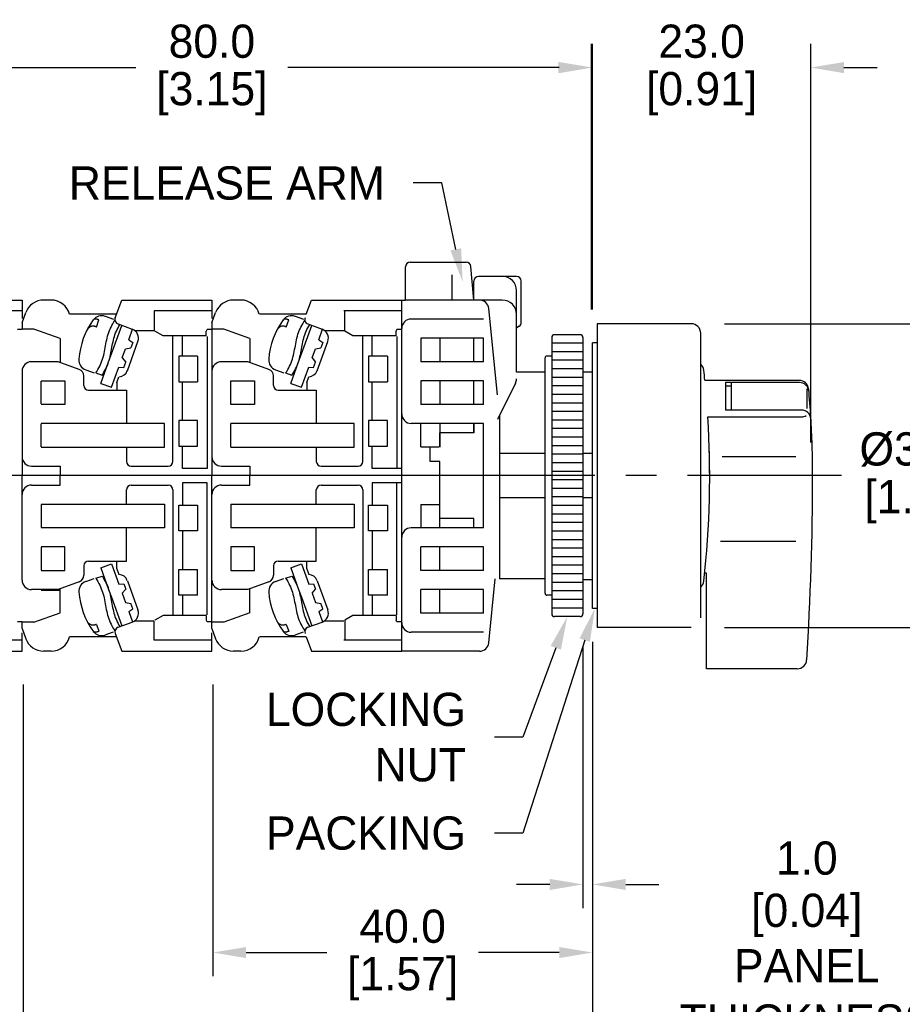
# Model space of a CAD drawing. Header units: inches. Extents: x 3 to 435, y 10 to 289.
# Tile 4 of 5: x 217 to 310, y 103 to 207. Entities that reach past the tile are written whole.
import ezdxf
from ezdxf import colors
from ezdxf.entities.mleader import LeaderData, LeaderLine
from ezdxf.math import Vec2, Vec3

# ---------------------------------------------------------------- set-up
doc = ezdxf.new("R2010")
doc.units = ezdxf.units.IN
doc.header["$LTSCALE"] = 10
doc.header["$MEASUREMENT"] = 0
doc.linetypes.add('CENTER', pattern=[0.4, 0.25, -0.05, 0.05, -0.05])
for name, color, linetype in [('CENTER', 40, 'CENTER'), ('DIMENSIONS', 140, 'Continuous'), ('TEXT', 140, 'Continuous')]:
    doc.layers.add(name, color=color, linetype=linetype)
doc.dimstyles.get("Standard").update_dxf_attribs({"dimtxt": 3.5, "dimasz": 3.5, "dimexe": 2.5, "dimexo": 3.5, "dimgap": 1, "dimtad": 0, "dimtih": 1, "dimtoh": 1, "dimdec": 1, "dimzin": 0, "dimdsep": 46, "dimtxsty": 'Standard', "dimcen": 0, "dimadec": 0, "dimazin": 0, "dimtfac": 1, "dimtdec": 1, "dimtofl": 0, "dimtmove": 0, "dimatfit": 3, "dimfxl": 1, "dimtolj": 1, "dimtzin": 0, "dimarcsym": 0})

# ---------------------------------------------------------------- blocks, each defined once
blk = doc.blocks.new('*D476')
at = {"layer": 'DEFPOINTS', "color": 0, "transparency": 16777216}
for p in [(288.06, 174.69), (288.06, 142.69), (312.17, 142.69)]:
    blk.add_point(p, dxfattribs=at)
at = {"layer": 'DIMENSIONS', "color": 0, "lineweight": -2, "transparency": 16777216}
for p, q in [((291.56, 174.69), (314.67, 174.69)), ((312.17, 171.19), (312.17, 164.19)), ((312.17, 146.19), (312.17, 153.19)), ((291.56, 142.69), (314.67, 142.69))]:
    blk.add_line(p, q, dxfattribs=at)
at = {"layer": 'DIMENSIONS', "color": 0, "transparency": 16777216}
for points in [[(311.58, 171.19), (312.75, 171.19), (312.17, 174.69)], [(311.58, 146.19), (312.75, 146.19), (312.17, 142.69)]]:
    blk.add_solid(points, dxfattribs=at)
at = {"layer": 'DIMENSIONS', "color": 0, "transparency": 16777216, "char_height": 3.5, "attachment_point": 5}
for s, insert in [('\\A1;%%C32.0', (312.17, 161.44)), ('\\A1;[1.26]', (312.17, 155.94))]:
    blk.add_mtext(s, dxfattribs=dict(at, insert=insert))
blk = doc.blocks.new('*D489')
at = {"layer": 'DEFPOINTS', "color": 0, "transparency": 16777216}
for p in [(300.66, 201.69), (277.66, 172.69), (300.66, 158.69)]:
    blk.add_point(p, dxfattribs=at)
at = {"layer": 'DIMENSIONS', "color": 0, "lineweight": -2, "transparency": 16777216}
for p, q in [((277.66, 176.19), (277.66, 204.19)), ((300.66, 162.19), (300.66, 204.19)), ((274.16, 201.69), (270.66, 201.69)), ((304.16, 201.69), (307.66, 201.69))]:
    blk.add_line(p, q, dxfattribs=at)
at = {"layer": 'DIMENSIONS', "color": 0, "transparency": 16777216}
for points in [[(274.16, 202.27), (274.16, 201.1), (277.66, 201.69)], [(304.16, 202.27), (304.16, 201.1), (300.66, 201.69)]]:
    blk.add_solid(points, dxfattribs=at)
at = {"layer": 'DIMENSIONS', "color": 0, "transparency": 16777216, "char_height": 3.5, "attachment_point": 5}
for s, insert in [('\\A1;23.0', (289.16, 204.44)), ('\\A1;[0.91]', (289.16, 198.94))]:
    blk.add_mtext(s, dxfattribs=dict(at, insert=insert))
blk = doc.blocks.new('*D477')
at = {"layer": 'DEFPOINTS', "color": 0, "transparency": 16777216}
for p in [(277.56, 201.69), (277.56, 172.69), (197.56, 169.69)]:
    blk.add_point(p, dxfattribs=at)
at = {"layer": 'DIMENSIONS', "color": 0, "lineweight": -2, "transparency": 16777216}
for p, q in [((197.56, 173.19), (197.56, 204.19)), ((277.56, 176.19), (277.56, 204.19)), ((201.06, 201.69), (229.56, 201.69)), ((274.06, 201.69), (245.56, 201.69))]:
    blk.add_line(p, q, dxfattribs=at)
at = {"layer": 'DIMENSIONS', "color": 0, "transparency": 16777216}
for points in [[(201.06, 202.27), (201.06, 201.1), (197.56, 201.69)], [(274.06, 202.27), (274.06, 201.1), (277.56, 201.69)]]:
    blk.add_solid(points, dxfattribs=at)
at = {"layer": 'DIMENSIONS', "color": 0, "transparency": 16777216, "char_height": 3.5, "attachment_point": 5}
for s, insert in [('\\A1;80.0', (237.56, 204.44)), ('\\A1;[3.15]', (237.56, 198.94))]:
    blk.add_mtext(s, dxfattribs=dict(at, insert=insert))
blk = doc.blocks.new('*D480')
at = {"layer": 'DEFPOINTS', "color": 0, "transparency": 16777216}
for p in [(277.66, 144.69), (276.66, 144.14), (277.66, 115.62)]:
    blk.add_point(p, dxfattribs=at)
at = {"layer": 'DIMENSIONS', "color": 0, "lineweight": -2, "transparency": 16777216}
for p, q in [((277.66, 141.19), (277.66, 113.12)), ((276.66, 140.64), (276.66, 113.12)), ((273.16, 115.62), (269.66, 115.62)), ((281.16, 115.62), (284.66, 115.62))]:
    blk.add_line(p, q, dxfattribs=at)
at = {"layer": 'DIMENSIONS', "color": 0, "transparency": 16777216}
for points in [[(273.16, 116.2), (273.16, 115.03), (276.66, 115.62)], [(281.16, 116.2), (281.16, 115.03), (277.66, 115.62)]]:
    blk.add_solid(points, dxfattribs=at)
at = {"layer": 'DIMENSIONS', "color": 0, "transparency": 16777216, "char_height": 3.5, "attachment_point": 5}
for s, insert in [('\\A1;1.0', (300.24, 118.37)), ('\\A1;[0.04]\\PPANEL\\PTHICKNESS', (300.24, 107.03))]:
    blk.add_mtext(s, dxfattribs=dict(at, insert=insert))
blk = doc.blocks.new('*D481')
at = {"layer": 'DEFPOINTS', "color": 0, "transparency": 16777216}
for p in [(277.66, 144.69), (237.66, 140.19), (237.66, 108.44)]:
    blk.add_point(p, dxfattribs=at)
at = {"layer": 'DIMENSIONS', "color": 0, "lineweight": -2, "transparency": 16777216}
for p, q in [((277.66, 141.19), (277.66, 105.94)), ((237.66, 136.69), (237.66, 105.94)), ((241.16, 108.44), (249.66, 108.44)), ((274.16, 108.44), (265.66, 108.44))]:
    blk.add_line(p, q, dxfattribs=at)
at = {"layer": 'DIMENSIONS', "color": 0, "transparency": 16777216}
for points in [[(241.16, 109.02), (241.16, 107.86), (237.66, 108.44)], [(274.16, 109.02), (274.16, 107.86), (277.66, 108.44)]]:
    blk.add_solid(points, dxfattribs=at)
at = {"layer": 'DIMENSIONS', "color": 0, "transparency": 16777216, "char_height": 3.5, "attachment_point": 5}
for s, insert in [('\\A1;40.0', (257.66, 111.19)), ('\\A1;[1.57]', (257.66, 105.69))]:
    blk.add_mtext(s, dxfattribs=dict(at, insert=insert))
blk = doc.blocks.new('*D482')
at = {"layer": 'DEFPOINTS', "color": 0, "transparency": 16777216}
for p in [(277.66, 144.69), (217.66, 140.19), (277.66, 97.58)]:
    blk.add_point(p, dxfattribs=at)
at = {"layer": 'DIMENSIONS', "color": 0, "lineweight": -2, "transparency": 16777216}
for p, q in [((277.66, 141.19), (277.66, 95.08)), ((217.66, 136.69), (217.66, 95.08)), ((221.16, 97.58), (239.07, 97.58)), ((274.16, 97.58), (256.24, 97.58))]:
    blk.add_line(p, q, dxfattribs=at)
at = {"layer": 'DIMENSIONS', "color": 0, "transparency": 16777216}
for points in [[(221.16, 98.16), (221.16, 97), (217.66, 97.58)], [(274.16, 98.16), (274.16, 97), (277.66, 97.58)]]:
    blk.add_solid(points, dxfattribs=at)
at = {"layer": 'DIMENSIONS', "color": 0, "transparency": 16777216, "char_height": 3.5, "attachment_point": 5}
for s, insert in [('\\A1;60.0', (247.66, 100.33)), ('\\A1;[2.36]', (247.66, 94.83))]:
    blk.add_mtext(s, dxfattribs=dict(at, insert=insert))

msp = doc.modelspace()

# ---------------------------------------------------------------- linework, layer by layer
for p, q in [((257.96, 177.19), (257.96, 180.69)), ((258.46, 181.19), (264.35, 181.19)), ((265.16, 177.19), (264.85, 180.73)), ((262.86, 177.19), (262.86, 179.84)), ((269.66, 179.69), (265.66, 179.69)), ((265.16, 177.19), (265.16, 179.19)), ((270.16, 174.85), (270.16, 179.19)), ((269.66, 175.69), (269.66, 178.19)), ((208.06, 177.19), (217.56, 177.19)), ((217.56, 177.19), (217.56, 175.24)), ((220.62, 177.19), (219.83, 177.19)), ((227.37, 175.31), (228.06, 177.19)), ((228.06, 177.19), (237.56, 177.19)), ((237.56, 177.19), (237.56, 175.24)), ((240.62, 177.19), (239.83, 177.19)), ((247.51, 175.69), (248.06, 177.19)), ((248.06, 177.19), (257.96, 177.19)), ((257.56, 140.19), (257.56, 177.19)), ((268.16, 177.19), (257.96, 177.19)), ((217.56, 176.04), (211.46, 176.04)), ((217.56, 174.79), (217.95, 175.87)), ((227.51, 175.69), (222.56, 175.69)), ((226.32, 175.48), (227.2, 175.16)), ((231.46, 176.04), (231.46, 173.99)), ((237.56, 176.04), (231.46, 176.04)), ((237.56, 174.79), (237.95, 175.87)), ((247.51, 175.69), (242.56, 175.69)), ((246.32, 175.48), (247.2, 175.16)), ((257.56, 176.04), (251.46, 176.04)), ((251.56, 173.91), (251.56, 176.01)), ((267.66, 167.19), (266.75, 176.29)), ((269.66, 169.58), (269.66, 175.69)), ((217.56, 174.79), (217.56, 174.14)), ((224.65, 174.3), (224.61, 174.27)), ((224.69, 174.33), (224.65, 174.3)), ((224.74, 174.36), (224.69, 174.33)), ((224.78, 174.39), (224.74, 174.36)), ((224.83, 174.41), (224.78, 174.39)), ((224.88, 174.43), (224.83, 174.41)), ((224.93, 174.44), (224.88, 174.43)), ((224.98, 174.45), (224.93, 174.44)), ((225.03, 174.45), (224.98, 174.45)), ((225.09, 174.45), (225.03, 174.45)), ((225.12, 175.15), (225.09, 175.14)), ((225.14, 174.44), (225.09, 174.45)), ((225.16, 175.16), (225.12, 175.15)), ((225.19, 174.43), (225.14, 174.44)), ((225.19, 175.17), (225.16, 175.16)), ((225.22, 175.17), (225.19, 175.17)), ((225.24, 174.42), (225.19, 174.43)), ((225.26, 175.18), (225.22, 175.17)), ((225.29, 174.4), (225.24, 174.42)), ((225.29, 175.18), (225.26, 175.18)), ((225.32, 175.18), (225.29, 175.18)), ((225.34, 174.38), (225.29, 174.4)), ((225.36, 175.18), (225.32, 175.18)), ((225.39, 174.35), (225.34, 174.38)), ((225.39, 175.17), (225.36, 175.18)), ((225.43, 175.17), (225.39, 175.17)), ((225.39, 174.35), (225.65, 175.09)), ((225.46, 175.16), (225.43, 175.17)), ((225.5, 175.15), (225.46, 175.16)), ((225.53, 175.14), (225.5, 175.15)), ((225.56, 175.13), (225.53, 175.14)), ((225.59, 175.12), (225.56, 175.13)), ((225.62, 175.1), (225.59, 175.12)), ((225.65, 175.09), (225.62, 175.1)), ((226.85, 174.15), (226.94, 174.34)), ((226.94, 174.34), (227.03, 174.52)), ((226.99, 171.51), (228.08, 174.52)), ((227.03, 174.52), (227.13, 174.7)), ((227.13, 174.7), (227.24, 174.88)), ((227.24, 174.88), (227.35, 175.05)), ((227.67, 174.67), (229.17, 174.12)), ((227.67, 174.26), (227.77, 174.43)), ((227.77, 174.43), (227.87, 174.6)), ((237.56, 174.79), (237.56, 158.69)), ((244.65, 174.3), (244.61, 174.27)), ((244.69, 174.33), (244.65, 174.3)), ((244.74, 174.36), (244.69, 174.33)), ((244.78, 174.39), (244.74, 174.36)), ((244.83, 174.41), (244.78, 174.39)), ((244.88, 174.43), (244.83, 174.41)), ((244.93, 174.44), (244.88, 174.43)), ((244.98, 174.45), (244.93, 174.44)), ((245.03, 174.45), (244.98, 174.45)), ((245.09, 174.45), (245.03, 174.45)), ((245.12, 175.15), (245.09, 175.14)), ((245.14, 174.44), (245.09, 174.45)), ((245.16, 175.16), (245.12, 175.15)), ((245.19, 174.43), (245.14, 174.44)), ((245.19, 175.17), (245.16, 175.16)), ((245.22, 175.17), (245.19, 175.17)), ((245.24, 174.42), (245.19, 174.43)), ((245.26, 175.18), (245.22, 175.17)), ((245.29, 174.4), (245.24, 174.42)), ((245.29, 175.18), (245.26, 175.18)), ((245.32, 175.18), (245.29, 175.18)), ((245.34, 174.38), (245.29, 174.4)), ((245.36, 175.18), (245.32, 175.18)), ((245.39, 174.35), (245.34, 174.38)), ((245.39, 175.17), (245.36, 175.18)), ((245.43, 175.17), (245.39, 175.17)), ((245.39, 174.35), (245.65, 175.09)), ((245.46, 175.16), (245.43, 175.17)), ((245.5, 175.15), (245.46, 175.16)), ((245.53, 175.14), (245.5, 175.15)), ((245.56, 175.13), (245.53, 175.14)), ((245.59, 175.12), (245.56, 175.13)), ((245.62, 175.1), (245.59, 175.12)), ((245.65, 175.09), (245.62, 175.1)), ((246.85, 174.15), (246.94, 174.34)), ((246.94, 174.34), (247.03, 174.52)), ((246.99, 171.51), (248.08, 174.52)), ((247.03, 174.52), (247.13, 174.7)), ((247.13, 174.7), (247.24, 174.88)), ((247.24, 174.88), (247.35, 175.05)), ((247.67, 174.67), (249.17, 174.12)), ((247.67, 174.26), (247.77, 174.43)), ((247.77, 174.43), (247.87, 174.6)), ((266.16, 175.19), (258.56, 175.19)), ((269.95, 174.45), (269.66, 174.24)), ((278.16, 174.69), (278.16, 142.69)), ((288.06, 174.69), (278.16, 174.69)), ((217.56, 174.08), (217.06, 174.08)), ((218.81, 174.14), (217.56, 174.14)), ((221.56, 173.14), (218.81, 174.14)), ((224.41, 174.02), (224.38, 173.98)), ((224.44, 174.07), (224.41, 174.02)), ((224.47, 174.11), (224.44, 174.07)), ((224.5, 174.15), (224.47, 174.11)), ((224.54, 174.19), (224.5, 174.15)), ((224.57, 174.23), (224.54, 174.19)), ((224.61, 174.27), (224.57, 174.23)), ((226.52, 173.19), (226.57, 173.38)), ((226.57, 173.38), (226.63, 173.58)), ((226.63, 173.58), (226.7, 173.77)), ((226.7, 173.77), (226.77, 173.97)), ((226.77, 173.97), (226.85, 174.15)), ((227.24, 173.16), (227.29, 173.35)), ((227.29, 173.35), (227.35, 173.54)), ((227.35, 173.54), (227.42, 173.72)), ((227.42, 173.72), (227.5, 173.9)), ((227.5, 173.9), (227.58, 174.08)), ((227.58, 174.08), (227.67, 174.26)), ((228.81, 173.01), (229.21, 174.11)), ((229.42, 173.99), (231.46, 173.99)), ((232.42, 173.41), (231.56, 173.91)), ((236.97, 173.41), (232.42, 173.41)), ((233.46, 160.19), (233.46, 173.34)), ((234.46, 171.29), (234.46, 173.34)), ((236.98, 173.97), (236.97, 173.91)), ((236.97, 173.41), (236.97, 173.91)), ((237.01, 174.03), (236.98, 173.97)), ((237.06, 174.08), (237.01, 174.03)), ((237.56, 174.08), (237.06, 174.08)), ((237.06, 173.34), (237.06, 159.44)), ((238.81, 174.14), (237.56, 174.14)), ((241.56, 173.14), (238.81, 174.14)), ((244.41, 174.02), (244.38, 173.98)), ((244.44, 174.07), (244.41, 174.02)), ((244.47, 174.11), (244.44, 174.07)), ((244.5, 174.15), (244.47, 174.11)), ((244.54, 174.19), (244.5, 174.15)), ((244.57, 174.23), (244.54, 174.19)), ((244.61, 174.27), (244.57, 174.23)), ((246.52, 173.19), (246.57, 173.38)), ((246.57, 173.38), (246.63, 173.58)), ((246.63, 173.58), (246.7, 173.77)), ((246.7, 173.77), (246.77, 173.97)), ((246.77, 173.97), (246.85, 174.15)), ((247.24, 173.16), (247.29, 173.35)), ((247.29, 173.35), (247.35, 173.54)), ((247.35, 173.54), (247.42, 173.72)), ((247.42, 173.72), (247.5, 173.9)), ((247.5, 173.9), (247.58, 174.08)), ((247.58, 174.08), (247.67, 174.26)), ((248.81, 173.01), (249.21, 174.11)), ((249.42, 173.99), (251.46, 173.99)), ((252.42, 173.41), (251.56, 173.91)), ((256.97, 173.41), (252.42, 173.41)), ((253.46, 160.19), (253.46, 173.34)), ((254.46, 171.29), (254.46, 173.34)), ((256.98, 173.97), (256.97, 173.91)), ((256.97, 173.41), (256.97, 173.91)), ((257.01, 174.03), (256.98, 173.97)), ((257.06, 174.08), (257.01, 174.03)), ((257.56, 174.08), (257.06, 174.08)), ((257.06, 173.34), (257.06, 159.44)), ((276.36, 173.54), (273.66, 173.54)), ((289.06, 170.68), (289.06, 173.69)), ((221.56, 173.14), (221.56, 170.61)), ((226.32, 172.18), (226.36, 172.38)), ((226.36, 172.38), (226.39, 172.58)), ((226.39, 172.58), (226.43, 172.79)), ((226.43, 172.79), (226.48, 172.99)), ((226.48, 172.99), (226.52, 173.19)), ((227.03, 172.21), (227.06, 172.4)), ((227.06, 172.4), (227.1, 172.59)), ((227.1, 172.59), (227.14, 172.78)), ((227.14, 172.78), (227.19, 172.98)), ((227.19, 172.98), (227.24, 173.16)), ((228.65, 169.75), (229.77, 172.84)), ((228.81, 173.01), (229.24, 172.71)), ((229.24, 172.71), (229.03, 172.15)), ((241.56, 173.14), (241.56, 170.61)), ((246.32, 172.18), (246.36, 172.38)), ((246.36, 172.38), (246.39, 172.58)), ((246.39, 172.58), (246.43, 172.79)), ((246.43, 172.79), (246.48, 172.99)), ((246.48, 172.99), (246.52, 173.19)), ((247.03, 172.21), (247.06, 172.4)), ((247.06, 172.4), (247.1, 172.59)), ((247.1, 172.59), (247.14, 172.78)), ((247.14, 172.78), (247.19, 172.98)), ((247.19, 172.98), (247.24, 173.16)), ((248.65, 169.75), (249.77, 172.84)), ((248.81, 173.01), (249.24, 172.71)), ((249.24, 172.71), (249.03, 172.15)), ((259.56, 173.19), (259.56, 170.69)), ((266.16, 173.19), (259.56, 173.19)), ((261.56, 173.14), (261.42, 173.19)), ((261.56, 173.14), (261.56, 170.69)), ((265.16, 170.69), (265.16, 173.19)), ((266.16, 170.69), (266.16, 173.19)), ((273.36, 173.24), (273.36, 171.29)), ((276.66, 172.64), (273.36, 172.64)), ((276.66, 173.24), (276.66, 144.14)), ((278.16, 172.69), (277.66, 172.69)), ((277.66, 169.63), (277.66, 172.69)), ((226.1, 171.18), (226.16, 171.37)), ((226.16, 171.37), (226.2, 171.57)), ((226.2, 171.57), (226.24, 171.77)), ((226.24, 171.77), (226.28, 171.98)), ((226.28, 171.98), (226.32, 172.18)), ((226.68, 170.67), (226.99, 171.51)), ((226.79, 171.05), (226.84, 171.24)), ((226.84, 171.24), (226.88, 171.43)), ((226.88, 171.43), (226.92, 171.62)), ((226.92, 171.62), (226.96, 171.82)), ((226.96, 171.82), (226.99, 172.01)), ((226.99, 172.01), (227.03, 172.21)), ((228.11, 171.09), (228.46, 172.05)), ((228.46, 172.05), (229.03, 172.15)), ((234.06, 171.29), (234.06, 168.59)), ((236.06, 171.29), (234.06, 171.29)), ((236.06, 171.29), (236.06, 168.59)), ((246.1, 171.18), (246.16, 171.37)), ((246.16, 171.37), (246.2, 171.57)), ((246.2, 171.57), (246.24, 171.77)), ((246.24, 171.77), (246.28, 171.98)), ((246.28, 171.98), (246.32, 172.18)), ((246.68, 170.67), (246.99, 171.51)), ((246.79, 171.05), (246.84, 171.24)), ((246.84, 171.24), (246.88, 171.43)), ((246.88, 171.43), (246.92, 171.62)), ((246.92, 171.62), (246.96, 171.82)), ((246.96, 171.82), (246.99, 172.01)), ((246.99, 172.01), (247.03, 172.21)), ((248.11, 171.09), (248.46, 172.05)), ((248.46, 172.05), (249.03, 172.15)), ((254.06, 171.29), (254.06, 168.59)), ((256.06, 171.29), (254.06, 171.29)), ((256.06, 171.29), (256.06, 168.59)), ((273.36, 171.29), (272.86, 171.29)), ((276.66, 171.74), (273.36, 171.74)), ((273.36, 171.29), (273.36, 146.09)), ((221.35, 170.69), (218.56, 170.69)), ((223.57, 169.88), (221.35, 170.69)), ((225.65, 170.04), (225.74, 170.22)), ((225.74, 170.22), (225.83, 170.41)), ((225.83, 170.41), (225.91, 170.59)), ((225.86, 168.41), (226.68, 170.67)), ((225.91, 170.59), (225.98, 170.79)), ((225.98, 170.79), (226.05, 170.98)), ((226.05, 170.98), (226.1, 171.18)), ((226.47, 170.13), (226.55, 170.31)), ((226.55, 170.31), (226.62, 170.49)), ((226.62, 170.49), (226.68, 170.67)), ((226.68, 170.67), (226.74, 170.86)), ((226.74, 170.86), (226.79, 171.05)), ((228.11, 171.09), (228.48, 170.65)), ((228.28, 170.08), (228.48, 170.65)), ((241.35, 170.69), (238.56, 170.69)), ((243.57, 169.88), (241.35, 170.69)), ((245.65, 170.04), (245.74, 170.22)), ((245.74, 170.22), (245.83, 170.41)), ((245.83, 170.41), (245.91, 170.59)), ((245.86, 168.41), (246.68, 170.67)), ((245.91, 170.59), (245.98, 170.79)), ((245.98, 170.79), (246.05, 170.98)), ((246.05, 170.98), (246.1, 171.18)), ((246.47, 170.13), (246.55, 170.31)), ((246.55, 170.31), (246.62, 170.49)), ((246.62, 170.49), (246.68, 170.67)), ((246.68, 170.67), (246.74, 170.86)), ((246.74, 170.86), (246.79, 171.05)), ((248.11, 171.09), (248.48, 170.65)), ((248.28, 170.08), (248.48, 170.65)), ((266.16, 170.69), (259.56, 170.69)), ((272.66, 169.58), (272.66, 171.09)), ((276.66, 170.84), (273.36, 170.84)), ((289.06, 146.7), (289.06, 170.68)), ((217.56, 169.69), (217.56, 158.69)), ((224.06, 168.19), (224.06, 169.19)), ((224.27, 169.84), (225.15, 169.52)), ((225.33, 169.51), (225.44, 169.68)), ((225.33, 169.51), (225.99, 169.27)), ((225.44, 169.68), (225.55, 169.86)), ((225.55, 169.86), (225.65, 170.04)), ((225.99, 169.27), (226.09, 169.43)), ((226.09, 169.43), (226.19, 169.6)), ((226.19, 169.6), (226.29, 169.77)), ((226.29, 169.77), (226.38, 169.95)), ((226.38, 169.95), (226.47, 170.13)), ((226.99, 168), (227.76, 170.13)), ((227.76, 170.13), (228.28, 170.08)), ((244.06, 168.19), (244.06, 169.19)), ((244.27, 169.84), (245.15, 169.52)), ((245.33, 169.51), (245.44, 169.68)), ((245.33, 169.51), (245.99, 169.27)), ((245.44, 169.68), (245.55, 169.86)), ((245.55, 169.86), (245.65, 170.04)), ((245.99, 169.27), (246.09, 169.43)), ((246.09, 169.43), (246.19, 169.6)), ((246.19, 169.6), (246.29, 169.77)), ((246.29, 169.77), (246.38, 169.95)), ((246.38, 169.95), (246.47, 170.13)), ((246.99, 168), (247.76, 170.13)), ((247.76, 170.13), (248.28, 170.08)), ((272.66, 169.58), (269.66, 169.58)), ((272.66, 147.8), (272.66, 169.58)), ((276.66, 169.94), (273.36, 169.94)), ((276.66, 169.63), (277.66, 169.63)), ((277.66, 147.75), (277.66, 169.63)), ((219.56, 168.69), (222.06, 168.69)), ((219.56, 166.24), (219.56, 168.64)), ((222.06, 168.69), (222.06, 166.19)), ((225.86, 168.41), (226.99, 168)), ((227.56, 168.51), (227.77, 169.1)), ((227.56, 168.51), (227.56, 167.69)), ((234.06, 168.59), (236.06, 168.59)), ((234.46, 164.49), (234.46, 168.59)), ((239.56, 168.69), (242.06, 168.69)), ((239.56, 166.19), (239.56, 168.69)), ((242.06, 168.69), (242.06, 166.19)), ((245.86, 168.41), (246.99, 168)), ((247.56, 168.51), (247.77, 169.1)), ((247.56, 168.51), (247.56, 167.69)), ((254.06, 168.59), (256.06, 168.59)), ((254.46, 164.49), (254.46, 168.59)), ((259.56, 168.69), (259.56, 166.19)), ((266.16, 168.69), (259.56, 168.69)), ((261.56, 168.69), (261.56, 166.19)), ((265.16, 166.19), (265.16, 168.69)), ((266.16, 166.19), (266.16, 168.69)), ((269.55, 168.44), (267.66, 164.62)), ((276.66, 169.04), (273.36, 169.04)), ((276.66, 168.14), (273.36, 168.14)), ((299.44, 168.73), (289.5, 168.73)), ((299.47, 168.5), (291.66, 168.5)), ((291.66, 168.5), (291.66, 165.6)), ((291.66, 168.16), (292.26, 168.16)), ((292.26, 168.5), (292.26, 165.6)), ((224.56, 167.69), (228.56, 167.69)), ((228.56, 167.69), (228.56, 164.19)), ((244.56, 167.69), (248.56, 167.69)), ((248.56, 167.69), (248.56, 164.19)), ((276.66, 167.24), (273.36, 167.24)), ((300.26, 167.85), (300.26, 165.77)), ((222.06, 166.19), (219.56, 166.19)), ((242.06, 166.19), (239.56, 166.19)), ((266.16, 166.19), (259.56, 166.19)), ((276.66, 166.34), (273.36, 166.34)), ((267.86, 165.02), (267.86, 147.8)), ((276.66, 165.44), (273.36, 165.44)), ((299.68, 165.6), (291.66, 165.6)), ((232.56, 164.19), (219.56, 164.19)), ((219.56, 161.74), (219.56, 164.14)), ((232.56, 161.69), (232.56, 164.19)), ((234.06, 164.49), (234.06, 161.79)), ((236.06, 164.49), (234.06, 164.49)), ((236.06, 161.79), (236.06, 164.49)), ((252.56, 164.19), (239.56, 164.19)), ((239.56, 161.69), (239.56, 164.19)), ((252.56, 161.69), (252.56, 164.19)), ((254.06, 164.49), (254.06, 161.79)), ((256.06, 164.49), (254.06, 164.49)), ((256.06, 161.79), (256.06, 164.49)), ((266.16, 164.19), (258.56, 164.19)), ((259.56, 161.74), (259.56, 164.14)), ((261.56, 164.19), (261.56, 161.69)), ((265.16, 164.19), (265.16, 163.19)), ((265.16, 163.19), (265.16, 164.19)), ((266.16, 153.19), (266.16, 164.19)), ((276.66, 164.54), (273.36, 164.54)), ((289.82, 164.88), (299.68, 164.88)), ((265.16, 163.19), (261.56, 163.19)), ((261.56, 161.69), (261.56, 163.19)), ((276.66, 163.64), (273.36, 163.64)), ((276.66, 162.74), (273.36, 162.74)), ((219.56, 161.69), (232.56, 161.69)), ((228.56, 161.69), (228.56, 160.19)), ((234.06, 161.79), (236.06, 161.79)), ((234.46, 159.44), (234.46, 161.79)), ((239.56, 161.69), (252.56, 161.69)), ((248.56, 161.69), (248.56, 160.19)), ((254.06, 161.79), (256.06, 161.79)), ((254.46, 159.44), (254.46, 161.79)), ((259.56, 161.74), (261.46, 161.74)), ((260.56, 160.19), (260.56, 161.69)), ((272.66, 161.02), (267.86, 161.02)), ((276.66, 161.84), (273.36, 161.84)), ((276.66, 160.94), (273.36, 160.94)), ((277.66, 161.02), (276.66, 161.02)), ((261.56, 160.19), (260.56, 160.19)), ((261.56, 154.19), (261.56, 160.19)), ((276.66, 160.04), (273.36, 160.04)), ((299.09, 160.67), (291.31, 160.67)), ((218.56, 159.69), (221.56, 159.69)), ((221.56, 159.69), (221.56, 158.69)), ((229.06, 159.69), (232.96, 159.69)), ((237.06, 159.44), (234.46, 159.44)), ((238.56, 159.69), (241.56, 159.69)), ((241.56, 159.69), (241.56, 158.69)), ((241.56, 159.69), (241.56, 158.69)), ((249.06, 159.69), (252.96, 159.69)), ((257.56, 159.44), (254.46, 159.44)), ((276.66, 159.14), (273.36, 159.14)), ((221.56, 158.69), (197.56, 158.69)), ((221.56, 158.69), (197.56, 158.69)), ((217.56, 147.69), (217.56, 158.69)), ((241.56, 158.69), (221.56, 158.69)), ((221.56, 157.69), (221.56, 158.69)), ((241.56, 158.69), (221.56, 158.69)), ((234.46, 157.94), (234.46, 155.59)), ((237.06, 157.94), (234.46, 157.94)), ((237.06, 144.04), (237.06, 157.94)), ((237.56, 142.59), (237.56, 158.69)), ((261.56, 158.69), (241.56, 158.69)), ((241.56, 157.69), (241.56, 158.69)), ((241.56, 157.69), (241.56, 158.69)), ((261.56, 158.69), (241.56, 158.69)), ((254.46, 157.94), (254.46, 155.59)), ((257.56, 157.94), (254.46, 157.94)), ((257.06, 144.04), (257.06, 157.94)), ((261.56, 153.19), (261.56, 158.69)), ((276.66, 158.24), (273.36, 158.24)), ((218.56, 157.69), (221.56, 157.69)), ((228.56, 155.69), (228.56, 157.19)), ((229.06, 157.69), (232.96, 157.69)), ((233.46, 157.19), (233.46, 144.04)), ((238.56, 157.69), (241.56, 157.69)), ((248.56, 155.69), (248.56, 157.19)), ((249.06, 157.69), (252.96, 157.69)), ((253.46, 157.19), (253.46, 144.04)), ((276.66, 157.34), (273.36, 157.34)), ((219.56, 155.69), (232.56, 155.69)), ((219.56, 155.64), (219.56, 153.24)), ((232.56, 155.69), (232.56, 153.19)), ((239.56, 155.69), (239.56, 153.19)), ((239.56, 155.69), (252.56, 155.69)), ((252.56, 155.69), (252.56, 153.19)), ((259.56, 155.64), (259.56, 153.24)), ((259.56, 155.64), (261.46, 155.64)), ((272.66, 156.36), (267.86, 156.36)), ((276.66, 156.44), (273.36, 156.44)), ((277.66, 156.36), (276.66, 156.36)), ((234.06, 152.89), (234.06, 155.59)), ((234.06, 155.59), (236.06, 155.59)), ((236.06, 155.59), (236.06, 152.89)), ((254.06, 152.89), (254.06, 155.59)), ((254.06, 155.59), (256.06, 155.59)), ((256.06, 155.59), (256.06, 152.89)), ((276.66, 155.54), (273.36, 155.54)), ((276.66, 154.64), (273.36, 154.64)), ((265.16, 154.19), (261.56, 154.19)), ((265.16, 153.19), (265.16, 154.19)), ((276.66, 153.74), (273.36, 153.74)), ((232.56, 153.19), (219.56, 153.19)), ((228.56, 149.69), (228.56, 153.19)), ((236.06, 152.89), (234.06, 152.89)), ((234.46, 152.89), (234.46, 148.79)), ((252.56, 153.19), (239.56, 153.19)), ((248.56, 149.69), (248.56, 153.19)), ((256.06, 152.89), (254.06, 152.89)), ((254.46, 152.89), (254.46, 148.79)), ((266.16, 153.19), (258.56, 153.19)), ((276.66, 152.84), (273.36, 152.84)), ((276.66, 151.94), (273.36, 151.94)), ((299.09, 151.76), (291.14, 151.76)), ((222.06, 151.19), (219.56, 151.19)), ((219.56, 151.14), (219.56, 148.74)), ((222.06, 148.69), (222.06, 151.19)), ((239.56, 151.19), (239.56, 148.69)), ((242.06, 151.19), (239.56, 151.19)), ((239.56, 151.14), (239.56, 148.74)), ((242.06, 148.69), (242.06, 151.19)), ((259.56, 148.69), (259.56, 151.19)), ((266.16, 151.19), (259.56, 151.19)), ((261.56, 148.69), (261.56, 151.19)), ((266.16, 148.69), (266.16, 151.19)), ((276.66, 151.04), (273.36, 151.04)), ((224.56, 149.69), (228.56, 149.69)), ((227.56, 148.86), (227.56, 149.69)), ((244.56, 149.69), (248.56, 149.69)), ((247.56, 148.86), (247.56, 149.69)), ((276.66, 150.14), (273.36, 150.14)), ((219.56, 148.69), (222.06, 148.69)), ((224.06, 149.19), (224.06, 148.19)), ((225.86, 148.97), (226.99, 149.38)), ((225.86, 148.97), (226.68, 146.71)), ((226.99, 149.38), (227.76, 147.25)), ((227.56, 148.86), (227.77, 148.28)), ((234.06, 148.79), (236.06, 148.79)), ((234.06, 146.09), (234.06, 148.79)), ((236.06, 146.09), (236.06, 148.79)), ((239.56, 148.69), (242.06, 148.69)), ((244.06, 149.19), (244.06, 148.19)), ((245.86, 148.97), (246.99, 149.38)), ((245.86, 148.97), (246.68, 146.71)), ((246.99, 149.38), (247.76, 147.25)), ((247.56, 148.86), (247.77, 148.28)), ((254.06, 148.79), (256.06, 148.79)), ((254.06, 146.09), (254.06, 148.79)), ((256.06, 146.09), (256.06, 148.79)), ((266.16, 148.69), (259.56, 148.69)), ((276.66, 149.24), (273.36, 149.24)), ((289.66, 148.43), (289.48, 148.43)), ((289.66, 148.43), (289.48, 148.43)), ((289.66, 138.34), (289.66, 148.43)), ((289.66, 138.34), (289.66, 148.43)), ((223.57, 147.5), (221.35, 146.69)), ((224.27, 147.54), (225.15, 147.86)), ((225.33, 147.87), (225.99, 148.11)), ((225.33, 147.87), (225.44, 147.7)), ((225.44, 147.7), (225.55, 147.52)), ((225.55, 147.52), (225.65, 147.34)), ((225.65, 147.34), (225.74, 147.16)), ((225.99, 148.11), (226.09, 147.94)), ((226.09, 147.94), (226.19, 147.77)), ((226.19, 147.77), (226.29, 147.6)), ((226.29, 147.6), (226.38, 147.43)), ((226.38, 147.43), (226.47, 147.25)), ((228.65, 147.62), (229.77, 144.54)), ((243.57, 147.5), (241.35, 146.69)), ((244.27, 147.54), (245.15, 147.86)), ((245.33, 147.87), (245.99, 148.11)), ((245.33, 147.87), (245.44, 147.7)), ((245.44, 147.7), (245.55, 147.52)), ((245.55, 147.52), (245.65, 147.34)), ((245.65, 147.34), (245.74, 147.16)), ((245.99, 148.11), (246.09, 147.94)), ((246.09, 147.94), (246.19, 147.77)), ((246.19, 147.77), (246.29, 147.6)), ((246.29, 147.6), (246.38, 147.43)), ((246.38, 147.43), (246.47, 147.25)), ((247.72, 147.41), (247.71, 147.4)), ((248.65, 147.62), (249.77, 144.54)), ((266.75, 141.09), (267.42, 147.8)), ((272.66, 147.8), (267.86, 147.8)), ((272.66, 146.29), (272.66, 147.8)), ((276.66, 148.34), (273.36, 148.34)), ((276.66, 147.44), (273.36, 147.44)), ((276.66, 147.75), (277.66, 147.75)), ((277.66, 144.69), (277.66, 147.75)), ((221.35, 146.69), (218.56, 146.69)), ((219.56, 146.64), (221.46, 146.64)), ((221.56, 144.24), (221.56, 146.76)), ((225.74, 147.16), (225.83, 146.97)), ((225.83, 146.97), (225.91, 146.78)), ((225.91, 146.78), (225.98, 146.59)), ((225.98, 146.59), (226.05, 146.4)), ((226.05, 146.4), (226.1, 146.2)), ((226.47, 147.25), (226.55, 147.07)), ((226.55, 147.07), (226.62, 146.89)), ((226.62, 146.89), (226.68, 146.7)), ((226.68, 146.71), (226.99, 145.87)), ((226.68, 146.7), (226.74, 146.52)), ((226.74, 146.52), (226.79, 146.33)), ((226.79, 146.33), (226.84, 146.14)), ((227.76, 147.25), (228.28, 147.29)), ((228.11, 146.29), (228.48, 146.73)), ((228.11, 146.29), (228.46, 145.33)), ((228.28, 147.29), (228.48, 146.73)), ((241.35, 146.69), (238.56, 146.69)), ((241.56, 144.24), (241.56, 146.76)), ((245.74, 147.16), (245.83, 146.97)), ((245.83, 146.97), (245.91, 146.78)), ((245.91, 146.78), (245.98, 146.59)), ((245.98, 146.59), (246.05, 146.4)), ((246.05, 146.4), (246.1, 146.2)), ((246.47, 147.25), (246.55, 147.07)), ((246.55, 147.07), (246.62, 146.89)), ((246.62, 146.89), (246.68, 146.7)), ((246.68, 146.71), (246.99, 145.87)), ((246.68, 146.7), (246.74, 146.52)), ((246.74, 146.52), (246.79, 146.33)), ((246.79, 146.33), (246.84, 146.14)), ((247.76, 147.25), (248.28, 147.29)), ((248.11, 146.29), (248.48, 146.73)), ((248.11, 146.29), (248.46, 145.33)), ((248.28, 147.29), (248.48, 146.73)), ((259.56, 144.19), (259.56, 146.69)), ((266.16, 146.69), (259.56, 146.69)), ((261.56, 144.24), (261.56, 146.69)), ((266.16, 144.19), (266.16, 146.69)), ((276.66, 146.54), (273.36, 146.54)), ((289.06, 143.69), (289.06, 146.7)), ((226.1, 146.2), (226.16, 146)), ((226.16, 146), (226.2, 145.8)), ((226.2, 145.8), (226.24, 145.6)), ((226.24, 145.6), (226.28, 145.4)), ((226.28, 145.4), (226.32, 145.2)), ((226.84, 146.14), (226.88, 145.95)), ((226.88, 145.95), (226.92, 145.75)), ((226.92, 145.75), (226.96, 145.56)), ((226.96, 145.56), (226.99, 145.37)), ((226.99, 145.87), (228.08, 142.86)), ((226.99, 145.37), (227.03, 145.17)), ((228.46, 145.33), (229.03, 145.23)), ((236.06, 146.09), (234.06, 146.09)), ((234.46, 146.09), (234.46, 144.04)), ((246.1, 146.2), (246.16, 146)), ((246.16, 146), (246.2, 145.8)), ((246.2, 145.8), (246.24, 145.6)), ((246.24, 145.6), (246.28, 145.4)), ((246.28, 145.4), (246.32, 145.2)), ((246.84, 146.14), (246.88, 145.95)), ((246.88, 145.95), (246.92, 145.75)), ((246.92, 145.75), (246.96, 145.56)), ((246.96, 145.56), (246.99, 145.37)), ((246.99, 145.87), (248.08, 142.86)), ((246.99, 145.37), (247.03, 145.17)), ((248.46, 145.33), (249.03, 145.23)), ((256.06, 146.09), (254.06, 146.09)), ((254.46, 146.09), (254.46, 144.04)), ((273.36, 146.09), (272.86, 146.09)), ((273.36, 146.09), (273.36, 144.14)), ((276.66, 145.64), (273.36, 145.64)), ((218.81, 143.24), (221.56, 144.24)), ((226.32, 145.2), (226.36, 145)), ((226.36, 145), (226.39, 144.79)), ((226.39, 144.79), (226.43, 144.59)), ((226.43, 144.59), (226.48, 144.39)), ((226.48, 144.39), (226.52, 144.19)), ((227.03, 145.17), (227.06, 144.98)), ((227.06, 144.98), (227.1, 144.79)), ((227.1, 144.79), (227.14, 144.59)), ((227.14, 144.59), (227.19, 144.4)), ((227.19, 144.4), (227.24, 144.21)), ((227.24, 144.21), (227.29, 144.03)), ((228.81, 144.37), (229.24, 144.66)), ((228.81, 144.37), (229.21, 143.27)), ((229.24, 144.66), (229.03, 145.23)), ((241.56, 144.24), (238.81, 143.24)), ((246.32, 145.2), (246.36, 145)), ((246.36, 145), (246.39, 144.79)), ((246.39, 144.79), (246.43, 144.59)), ((246.43, 144.59), (246.48, 144.39)), ((246.48, 144.39), (246.52, 144.19)), ((247.03, 145.17), (247.06, 144.98)), ((247.06, 144.98), (247.1, 144.79)), ((247.1, 144.79), (247.14, 144.59)), ((247.14, 144.59), (247.19, 144.4)), ((247.19, 144.4), (247.24, 144.21)), ((247.24, 144.21), (247.29, 144.03)), ((248.81, 144.37), (249.24, 144.66)), ((248.81, 144.37), (249.21, 143.27)), ((249.24, 144.66), (249.03, 145.23)), ((261.56, 144.24), (261.42, 144.19)), ((276.66, 144.74), (273.36, 144.74)), ((278.16, 144.69), (277.66, 144.69)), ((217.56, 143.3), (217.06, 143.3)), ((218.81, 143.24), (217.56, 143.24)), ((217.56, 142.59), (217.56, 143.24)), ((224.41, 143.35), (224.38, 143.4)), ((224.44, 143.31), (224.41, 143.35)), ((224.47, 143.27), (224.44, 143.31)), ((224.5, 143.23), (224.47, 143.27)), ((224.54, 143.19), (224.5, 143.23)), ((224.57, 143.15), (224.54, 143.19)), ((226.52, 144.19), (226.57, 143.99)), ((226.57, 143.99), (226.63, 143.8)), ((226.63, 143.8), (226.7, 143.6)), ((226.7, 143.6), (226.77, 143.41)), ((226.77, 143.41), (226.85, 143.22)), ((226.85, 143.22), (226.94, 143.04)), ((227.29, 144.03), (227.35, 143.84)), ((227.35, 143.84), (227.42, 143.66)), ((227.42, 143.66), (227.5, 143.48)), ((227.5, 143.48), (227.58, 143.3)), ((227.58, 143.3), (227.67, 143.12)), ((227.67, 142.71), (229.17, 143.26)), ((229.42, 143.39), (231.46, 143.39)), ((231.46, 141.34), (231.46, 143.39)), ((232.42, 143.96), (231.56, 143.46)), ((236.97, 143.96), (232.42, 143.96)), ((236.97, 143.96), (236.97, 143.46)), ((236.98, 143.41), (236.97, 143.46)), ((237.01, 143.35), (236.98, 143.41)), ((237.06, 143.3), (237.01, 143.35)), ((237.56, 143.3), (237.06, 143.3)), ((238.81, 143.24), (237.56, 143.24)), ((244.41, 143.35), (244.38, 143.4)), ((244.44, 143.31), (244.41, 143.35)), ((244.47, 143.27), (244.44, 143.31)), ((244.5, 143.23), (244.47, 143.27)), ((244.54, 143.19), (244.5, 143.23)), ((244.57, 143.15), (244.54, 143.19)), ((246.52, 144.19), (246.57, 143.99)), ((246.57, 143.99), (246.63, 143.8)), ((246.63, 143.8), (246.7, 143.6)), ((246.7, 143.6), (246.77, 143.41)), ((246.77, 143.41), (246.85, 143.22)), ((246.85, 143.22), (246.94, 143.04)), ((247.29, 144.03), (247.35, 143.84)), ((247.35, 143.84), (247.42, 143.66)), ((247.42, 143.66), (247.5, 143.48)), ((247.5, 143.48), (247.58, 143.3)), ((247.58, 143.3), (247.67, 143.12)), ((247.67, 142.71), (249.17, 143.26)), ((249.42, 143.39), (251.46, 143.39)), ((252.42, 143.96), (251.56, 143.46)), ((251.56, 143.46), (251.56, 141.36)), ((256.97, 143.96), (252.42, 143.96)), ((256.97, 143.96), (256.97, 143.46)), ((256.98, 143.41), (256.97, 143.46)), ((257.01, 143.35), (256.98, 143.41)), ((257.06, 143.3), (257.01, 143.35)), ((257.56, 143.3), (257.06, 143.3)), ((266.16, 144.19), (259.56, 144.19)), ((276.36, 143.84), (273.66, 143.84)), ((217.56, 142.59), (217.95, 141.5)), ((217.56, 140.19), (217.56, 142.14)), ((224.61, 143.11), (224.57, 143.15)), ((224.65, 143.08), (224.61, 143.11)), ((224.69, 143.05), (224.65, 143.08)), ((224.74, 143.02), (224.69, 143.05)), ((224.78, 142.99), (224.74, 143.02)), ((224.83, 142.97), (224.78, 142.99)), ((224.88, 142.95), (224.83, 142.97)), ((224.93, 142.94), (224.88, 142.95)), ((224.98, 142.93), (224.93, 142.94)), ((225.03, 142.93), (224.98, 142.93)), ((225.09, 142.93), (225.03, 142.93)), ((225.14, 142.94), (225.09, 142.93)), ((225.12, 142.23), (225.09, 142.24)), ((225.16, 142.22), (225.12, 142.23)), ((225.19, 142.95), (225.14, 142.94)), ((225.19, 142.21), (225.16, 142.22)), ((225.24, 142.96), (225.19, 142.95)), ((225.22, 142.2), (225.19, 142.21)), ((225.26, 142.2), (225.22, 142.2)), ((225.29, 142.98), (225.24, 142.96)), ((225.29, 142.2), (225.26, 142.2)), ((225.34, 143), (225.29, 142.98)), ((225.32, 142.2), (225.29, 142.2)), ((225.36, 142.2), (225.32, 142.2)), ((225.39, 143.02), (225.34, 143)), ((225.39, 142.2), (225.36, 142.2)), ((225.39, 143.02), (225.65, 142.29)), ((225.43, 142.21), (225.39, 142.2)), ((225.46, 142.22), (225.43, 142.21)), ((225.5, 142.23), (225.46, 142.22)), ((225.53, 142.24), (225.5, 142.23)), ((225.56, 142.25), (225.53, 142.24)), ((225.59, 142.26), (225.56, 142.25)), ((225.62, 142.28), (225.59, 142.26)), ((225.65, 142.29), (225.62, 142.28)), ((226.32, 141.9), (227.2, 142.22)), ((226.94, 143.04), (227.03, 142.85)), ((227.03, 142.85), (227.13, 142.67)), ((227.13, 142.67), (227.24, 142.5)), ((227.24, 142.5), (227.35, 142.33)), ((227.67, 143.12), (227.77, 142.95)), ((227.77, 142.95), (227.87, 142.78)), ((237.56, 142.59), (237.95, 141.5)), ((237.56, 140.19), (237.56, 142.14)), ((244.61, 143.11), (244.57, 143.15)), ((244.65, 143.08), (244.61, 143.11)), ((244.69, 143.05), (244.65, 143.08)), ((244.74, 143.02), (244.69, 143.05)), ((244.78, 142.99), (244.74, 143.02)), ((244.83, 142.97), (244.78, 142.99)), ((244.88, 142.95), (244.83, 142.97)), ((244.93, 142.94), (244.88, 142.95)), ((244.98, 142.93), (244.93, 142.94)), ((245.03, 142.93), (244.98, 142.93)), ((245.09, 142.93), (245.03, 142.93)), ((245.14, 142.94), (245.09, 142.93)), ((245.12, 142.23), (245.09, 142.24)), ((245.16, 142.22), (245.12, 142.23)), ((245.19, 142.95), (245.14, 142.94)), ((245.19, 142.21), (245.16, 142.22)), ((245.24, 142.96), (245.19, 142.95)), ((245.22, 142.2), (245.19, 142.21)), ((245.26, 142.2), (245.22, 142.2)), ((245.29, 142.98), (245.24, 142.96)), ((245.29, 142.2), (245.26, 142.2)), ((245.34, 143), (245.29, 142.98)), ((245.32, 142.2), (245.29, 142.2)), ((245.36, 142.2), (245.32, 142.2)), ((245.39, 143.02), (245.34, 143)), ((245.39, 142.2), (245.36, 142.2)), ((245.39, 143.02), (245.65, 142.29)), ((245.43, 142.21), (245.39, 142.2)), ((245.46, 142.22), (245.43, 142.21)), ((245.5, 142.23), (245.46, 142.22)), ((245.53, 142.24), (245.5, 142.23)), ((245.56, 142.25), (245.53, 142.24)), ((245.59, 142.26), (245.56, 142.25)), ((245.62, 142.28), (245.59, 142.26)), ((245.65, 142.29), (245.62, 142.28)), ((246.32, 141.9), (247.2, 142.22)), ((246.94, 143.04), (247.03, 142.85)), ((247.03, 142.85), (247.13, 142.67)), ((247.13, 142.67), (247.24, 142.5)), ((247.24, 142.5), (247.35, 142.33)), ((247.67, 143.12), (247.77, 142.95)), ((247.77, 142.95), (247.87, 142.78)), ((266.16, 142.19), (258.56, 142.19)), ((288.06, 142.69), (278.16, 142.69)), ((217.56, 141.34), (211.46, 141.34)), ((227.51, 141.69), (222.56, 141.69)), ((227.37, 142.07), (228.06, 140.19)), ((237.56, 141.34), (231.46, 141.34)), ((247.51, 141.69), (242.56, 141.69)), ((247.51, 141.69), (248.06, 140.19)), ((257.56, 141.34), (251.46, 141.34)), ((208.06, 140.19), (217.56, 140.19)), ((220.62, 140.19), (219.83, 140.19)), ((228.06, 140.19), (237.56, 140.19)), ((240.62, 140.19), (239.83, 140.19)), ((248.06, 140.19), (257.56, 140.19)), ((265.75, 140.19), (257.56, 140.19)), ((299.23, 138.34), (289.66, 138.34))]:
    msp.add_line(p, q)
for centre, radius, start, end in [((258.46, 180.69), 0.5, 90, 180), ((264.35, 180.69), 0.5, 5, 90), ((265.66, 179.19), 0.5, 90, 180), ((268.16, 178.19), 1.5, 0, 90), ((269.66, 179.19), 0.5, 0, 90), ((219.83, 175.19), 2, 90, 160), ((220.62, 175.19), 2, 14.4775, 90), ((239.83, 175.19), 2, 90, 160), ((240.62, 175.19), 2, 14.4775, 90), ((265.75, 176.19), 1, 5.7106, 90), ((268.16, 175.69), 1.5, 0, 90), ((225.95, 174.44), 1.1, 70, 144.0164), ((245.95, 174.44), 1.1, 70, 144.0164), ((231.53, 170.39), 8, 144.0164, 175.9836), ((227.84, 175.14), 0.5, 160, 250), ((251.53, 170.39), 8, 144.0164, 175.9836), ((247.84, 175.14), 0.5, 160, 250), ((258.56, 174.19), 1, 90, 180), ((269.66, 174.85), 0.5, 305.5088, 0), ((288.06, 173.69), 1, 0, 90), ((228.83, 173.18), 1, 340, 70), ((248.83, 173.18), 1, 340, 70), ((273.66, 173.24), 0.3, 90, 180), ((276.36, 173.24), 0.3, 0, 90), ((272.86, 171.09), 0.2, 90, 180), ((218.56, 169.69), 1, 90, 180), ((224.65, 170.87), 1.1, 175.9836, 250), ((238.56, 169.69), 1, 90, 180), ((244.65, 170.87), 1.1, 175.9836, 250), ((288.4, 169.69), 1, 6.3794, 48.4702), ((223.32, 169.19), 0.737, 0, 70), ((227.71, 170.1), 1, 273.5782, 340), ((243.32, 169.19), 0.737, 0, 70), ((247.71, 170.1), 1, 273.5782, 340), ((190.01, 158.69), 100, 5.7653, 6.3794), ((224.56, 168.19), 0.5, 180, 270), ((244.56, 168.19), 0.5, 180, 270), ((268.66, 168.88), 1, 333.5952, 0), ((299.44, 167.73), 1, 5.2422, 90), ((299.47, 167.5), 1, 5.1055, 90), ((200.86, 158.69), 100, 1.8155, 5.2422), ((258.56, 165.19), 1, 180, 270), ((299.68, 164.6), 1, 3.4229, 90), ((299.68, 165.88), 1, 270, 299.5676), ((190.01, 158.69), 100, 353.6206, 3.5507), ((190.01, 158.69), 100, 353.6206, 3.5507), ((200.86, 158.69), 100, 0, 1.8155), ((190.01, 158.69), 100, 0, 1.808), ((218.56, 160.69), 1, 180, 270), ((229.06, 160.19), 0.5, 180, 270), ((232.96, 160.19), 0.5, 270, 0), ((238.56, 160.69), 1, 180, 270), ((249.06, 160.19), 0.5, 180, 270), ((252.96, 160.19), 0.5, 270, 0), ((0.86, 158.69), 300, 356.2893, 0), ((218.56, 156.69), 1, 90, 180), ((229.06, 157.19), 0.5, 90, 180), ((232.96, 157.19), 0.5, 0, 90), ((238.56, 156.69), 1, 90, 180), ((249.06, 157.19), 0.5, 90, 180), ((252.96, 157.19), 0.5, 0, 90), ((258.56, 152.19), 1, 90, 180), ((224.56, 149.19), 0.5, 90, 180), ((244.56, 149.19), 0.5, 90, 180), ((218.56, 147.69), 1, 180, 270), ((224.65, 146.5), 1.1, 110, 184.0164), ((223.32, 148.19), 0.737, 290, 0), ((227.71, 147.28), 1, 20, 86.4218), ((238.56, 147.69), 1, 180, 270), ((244.65, 146.5), 1.1, 110, 184.0164), ((243.32, 148.19), 0.737, 290, 0), ((247.71, 147.28), 1, 20, 86.4218), ((288.4, 147.69), 1, 311.5298, 353.6206), ((288.4, 147.69), 1, 311.5298, 353.6206), ((231.53, 146.99), 8, 184.0164, 215.9836), ((251.53, 146.99), 8, 184.0164, 215.9836), ((272.86, 146.29), 0.2, 180, 270), ((228.83, 144.2), 1, 290, 20), ((248.83, 144.2), 1, 290, 20), ((258.56, 143.19), 1, 180, 270), ((273.66, 144.14), 0.3, 180, 270), ((276.36, 144.14), 0.3, 270, 0), ((225.95, 142.93), 1.1, 215.9836, 290), ((227.84, 142.24), 0.5, 110, 200), ((245.95, 142.93), 1.1, 215.9836, 290), ((247.84, 142.24), 0.5, 110, 200), ((219.83, 142.19), 2, 200, 270), ((220.62, 142.19), 2, 270, 345.5225), ((239.83, 142.19), 2, 200, 270), ((240.62, 142.19), 2, 270, 345.5225), ((265.75, 141.19), 1, 270, 354.2894), ((299.23, 139.34), 1, 270, 356.2893)]:
    msp.add_arc(centre, radius, start, end)
at = {"layer": 'CENTER', "ltscale": 6.5}
msp.add_line((303.91, 158.69), (193.46, 158.69), dxfattribs=at)

# ---------------------------------------------------------------- dimensions: what is measured, and where the dimension line sits
at = {"layer": 'DIMENSIONS'}
for base, p1, p2, picture, middle in [((277.56, 201.69), (197.56, 169.69), (277.56, 172.69), '*D477', (237.56, 201.69)), ((300.66, 201.69), (277.66, 172.69), (300.66, 158.69), '*D489', (289.16, 201.69)), ((277.66, 97.58), (217.66, 140.19), (277.66, 144.69), '*D482', (247.66, 97.58)), ((237.66, 108.44), (277.66, 144.69), (237.66, 140.19), '*D481', (257.66, 108.44))]:
    dim = msp.add_linear_dim(base=base, p1=p1, p2=p2, dimstyle='Standard', override={"dimpost": '\\X'}, dxfattribs=at)
    dim.commit()
    dim.dimension.update_dxf_attribs({"geometry": picture, "text_midpoint": middle})
dim = msp.add_linear_dim(base=(312.17, 142.69), p1=(288.06, 174.69), p2=(288.06, 142.69), angle=90, text='%%C<>', dimstyle='Standard', override={"dimpost": '\\X'}, dxfattribs=at)
dim.commit()
dim.dimension.update_dxf_attribs({"geometry": '*D476', "text_midpoint": (312.17, 158.69)})
dim = msp.add_linear_dim(base=(277.66, 115.62), p1=(276.66, 144.14), p2=(277.66, 144.69), text='<>\\PPANEL\\PTHICKNESS', dimstyle='Standard', override={"dimpost": '\\X'}, dxfattribs=at)
dim.commit()
dim.dimension.update_dxf_attribs({"geometry": '*D480', "text_midpoint": (300.24, 115.62)})

# ---------------------------------------------------------------- leaders
at = {"layer": 'TEXT'}
ml = msp.add_multileader_mtext('Standard', dxfattribs=at)
ml.set_content('RELEASE ARM', color=256)
ml.set_leader_properties()
ml.build(insert=Vec2(0, 0))
ml.multileader.update_dxf_attribs({"text_left_attachment_type": 2, "text_right_attachment_type": 2, "dogleg_length": 3, "arrow_head_size": 3.5})
ctx = ml.context
ctx.base_point, ctx.char_height, ctx.arrow_head_size, ctx.landing_gap_size, ctx.plane_origin = Vec3(215.45, 189.53), 3.5, 3.5, 3, Vec3(263.98, 179.11)
ctx.left_attachment, ctx.right_attachment, ctx.text_align_type = 2, 2, 2
notes = []
notes.append((ctx, [(0, (1, 1, 0), (261.78, 189.53), (-1, 0), 3, [(0, [(263.98, 179.11)], 0, [])])]))
ctx.mtext.insert, ctx.mtext.alignment, ctx.mtext.flow_direction = Vec3(255.78, 191.28), 3, 5
ml = msp.add_multileader_mtext('Standard', dxfattribs=at)
ml.set_content('PACKING', color=256)
ml.set_leader_properties()
ml.build(insert=Vec2(0, 0))
ml.multileader.update_dxf_attribs({"text_left_attachment_type": 2, "text_right_attachment_type": 2, "dogleg_length": 3, "arrow_head_size": 3.5})
ctx = ml.context
ctx.base_point, ctx.char_height, ctx.arrow_head_size, ctx.landing_gap_size, ctx.plane_origin = Vec3(239.16, 121.03), 3.5, 3.5, 3, Vec3(277.91, 144.69)
ctx.left_attachment, ctx.right_attachment, ctx.text_align_type = 2, 2, 2
notes.append((ctx, [(0, (1, 1, 0), (270.33, 121.03), (-1, 0), 3, [(0, [(277.91, 144.69)], 0, [])])]))
ctx.mtext.insert, ctx.mtext.alignment, ctx.mtext.flow_direction = Vec3(264.33, 122.78), 3, 5
ml = msp.add_multileader_mtext('Standard', dxfattribs=at)
ml.set_content('LOCKING\\PNUT', color=256)
ml.set_leader_properties()
ml.build(insert=Vec2(0, 0))
ml.multileader.update_dxf_attribs({"text_left_attachment_type": 2, "text_right_attachment_type": 2, "dogleg_length": 3, "arrow_head_size": 3.5})
ctx = ml.context
ctx.base_point, ctx.char_height, ctx.arrow_head_size, ctx.landing_gap_size, ctx.plane_origin = Vec3(239.16, 131.15), 3.5, 3.5, 3, Vec3(275.01, 143.84)
ctx.left_attachment, ctx.right_attachment, ctx.text_align_type = 2, 2, 2
notes.append((ctx, [(0, (1, 1, 0), (270.32, 131.15), (-1, 0), 3, [(0, [(275.01, 143.84)], 0, [])])]))
ctx.mtext.insert, ctx.mtext.alignment, ctx.mtext.flow_direction = Vec3(264.32, 135.81), 3, 5
for ctx, leaders in notes:
    for number, flags, end, landing, length, lines in leaders:
        leader = LeaderData()
        leader.index, (leader.has_last_leader_line, leader.has_dogleg_vector, leader.attachment_direction) = number, flags
        leader.last_leader_point, leader.dogleg_vector, leader.dogleg_length = Vec3(end), Vec3(landing), length
        for number, points, colour, breaks in lines:
            line = LeaderLine()
            line.index, line.vertices, line.color, line.breaks = number, Vec3.list(points), colors.encode_raw_color(colour), breaks
            leader.lines.append(line)
        ctx.leaders.append(leader)

doc.saveas('drawing.dxf')
